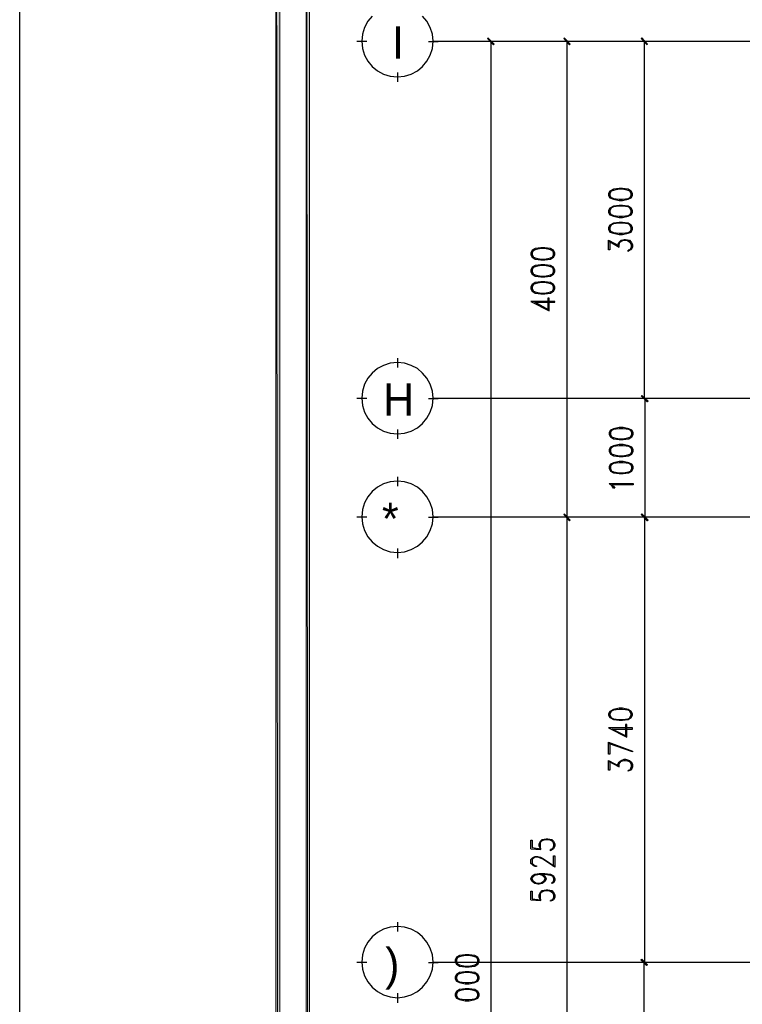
# Model space of a CAD drawing. Header units: millimetres. Extents: x 0 to 420, y 0 to 297.
# Tile 3 of 95: x 0 to 49, y 165 to 231. Entities that reach past the tile are written whole.
import ezdxf

# ---------------------------------------------------------------- set-up
doc = ezdxf.new("R2010")
doc.units = ezdxf.units.MM
for name, color, linetype in [('FILL_000000', 7, 'Continuous'), ('LINE_000000', 7, 'Continuous'), ('TEXT', 7, 'Continuous')]:
    doc.layers.add(name, color=color, linetype=linetype)

msp = doc.modelspace()

# ---------------------------------------------------------------- hatches: boundary and pattern name
at = {"layer": 'FILL_000000'}
h = msp.add_hatch(color=7, dxfattribs=at)
h.dxf.hatch_style = 1
h.paths.add_polyline_path([(17.653, 288.84), (17.399, 289.052), (17.653, 8.086), (17.653, 288.84)])
h = msp.add_hatch(color=7, dxfattribs=at)
h.dxf.hatch_style = 1
h.paths.add_polyline_path([(17.399, 289.052), (17.653, 8.086), (17.399, 7.874), (17.399, 289.052)])
h = msp.add_hatch(color=7, dxfattribs=at)
h.dxf.hatch_style = 1
h.paths.add_polyline_path([(19.643, 286.808), (19.431, 287.062), (19.643, 10.118), (19.643, 286.808)])
h = msp.add_hatch(color=7, dxfattribs=at)
h.dxf.hatch_style = 1
h.paths.add_polyline_path([(19.431, 287.062), (19.643, 10.118), (19.431, 9.864), (19.431, 287.062)])
h = msp.add_hatch(color=7, dxfattribs=at)
h.dxf.hatch_style = 1
h.paths.add_polyline_path([(32.046, 229.235), (31.581, 229.616), (31.623, 229.658), (32.046, 229.235)])
h = msp.add_hatch(color=7, dxfattribs=at)
h.dxf.hatch_style = 1
h.paths.add_polyline_path([(32.004, 229.193), (32.046, 229.235), (31.581, 229.616), (32.004, 229.193)])
h = msp.add_hatch(color=7, dxfattribs=at)
h.dxf.hatch_style = 1
h.paths.add_polyline_path([(37.126, 229.235), (36.703, 229.616), (36.745, 229.658), (37.126, 229.235)])
h = msp.add_hatch(color=7, dxfattribs=at)
h.dxf.hatch_style = 1
h.paths.add_polyline_path([(37.084, 229.193), (37.126, 229.235), (36.703, 229.616), (37.084, 229.193)])
h = msp.add_hatch(color=7, dxfattribs=at)
h.dxf.hatch_style = 1
h.paths.add_polyline_path([(42.333, 229.235), (41.91, 229.616), (41.952, 229.658), (42.333, 229.235)])
h = msp.add_hatch(color=7, dxfattribs=at)
h.dxf.hatch_style = 1
h.paths.add_polyline_path([(42.291, 229.193), (42.333, 229.235), (41.91, 229.616), (42.291, 229.193)])
h = msp.add_hatch(color=7, dxfattribs=at)
h.dxf.hatch_style = 1
h.paths.add_polyline_path([(42.376, 205.274), (41.91, 205.613), (41.952, 205.655), (42.376, 205.274)])
h = msp.add_hatch(color=7, dxfattribs=at)
h.dxf.hatch_style = 1
h.paths.add_polyline_path([(41.952, 205.655), (41.91, 205.613), (42.333, 205.274), (41.952, 205.655)])
h = msp.add_hatch(color=7, dxfattribs=at)
h.dxf.hatch_style = 1
h.paths.add_polyline_path([(42.333, 205.232), (42.376, 205.274), (41.91, 205.613), (42.333, 205.232)])
h = msp.add_hatch(color=7, dxfattribs=at)
h.dxf.hatch_style = 1
h.paths.add_polyline_path([(41.91, 205.613), (42.333, 205.274), (42.291, 205.232), (41.91, 205.613)])
h = msp.add_hatch(color=7, dxfattribs=at)
h.dxf.hatch_style = 1
h.paths.add_polyline_path([(36.745, 197.697), (36.703, 197.654), (37.126, 197.273), (36.745, 197.697)])
h = msp.add_hatch(color=7, dxfattribs=at)
h.dxf.hatch_style = 1
h.paths.add_polyline_path([(37.126, 197.273), (36.703, 197.654), (36.745, 197.697), (37.126, 197.273)])
h = msp.add_hatch(color=7, dxfattribs=at)
h.dxf.hatch_style = 1
h.paths.add_polyline_path([(36.703, 197.654), (37.126, 197.273), (37.084, 197.231), (36.703, 197.654)])
h = msp.add_hatch(color=7, dxfattribs=at)
h.dxf.hatch_style = 1
h.paths.add_polyline_path([(37.084, 197.231), (37.126, 197.273), (36.703, 197.654), (37.084, 197.231)])
h = msp.add_hatch(color=7, dxfattribs=at)
h.dxf.hatch_style = 1
h.paths.add_polyline_path([(41.952, 197.697), (41.91, 197.654), (42.376, 197.273), (41.952, 197.697)])
h = msp.add_hatch(color=7, dxfattribs=at)
h.dxf.hatch_style = 1
h.paths.add_polyline_path([(42.333, 197.273), (41.91, 197.654), (41.952, 197.697), (42.333, 197.273)])
h = msp.add_hatch(color=7, dxfattribs=at)
h.dxf.hatch_style = 1
h.paths.add_polyline_path([(41.91, 197.654), (42.376, 197.273), (42.333, 197.231), (41.91, 197.654)])
h = msp.add_hatch(color=7, dxfattribs=at)
h.dxf.hatch_style = 1
h.paths.add_polyline_path([(42.291, 197.231), (42.333, 197.273), (41.91, 197.654), (42.291, 197.231)])
h = msp.add_hatch(color=7, dxfattribs=at)
h.dxf.hatch_style = 1
h.paths.add_polyline_path([(42.291, 167.428), (41.868, 167.767), (41.91, 167.809), (42.291, 167.428)])
h = msp.add_hatch(color=7, dxfattribs=at)
h.dxf.hatch_style = 1
h.paths.add_polyline_path([(42.249, 167.386), (42.291, 167.428), (41.868, 167.767), (42.249, 167.386)])
h = msp.add_hatch(color=7, dxfattribs=at)
h.dxf.hatch_style = 1
h.paths.add_polyline_path([(41.952, 167.809), (41.91, 167.767), (42.333, 167.428), (41.952, 167.809)])
h = msp.add_hatch(color=7, dxfattribs=at)
h.dxf.hatch_style = 1
h.paths.add_polyline_path([(41.91, 167.767), (42.333, 167.428), (42.291, 167.386), (41.91, 167.767)])

# ---------------------------------------------------------------- linework, layer by layer
at = {"layer": 'LINE_000000', "lineweight": 25}
for p, q in [((23.495, 229.404), (22.818, 229.404)), ((27.644, 229.404), (28.279, 229.404)), ((129.54, 229.404), (27.94, 229.404)), ((35.518, 229.404), (31.2, 229.404)), ((31.835, 101.6), (31.835, 229.404)), ((40.725, 229.404), (36.322, 229.404)), ((36.915, 229.404), (36.915, 197.485)), ((48.048, 229.404), (41.529, 229.404)), ((42.122, 205.444), (42.122, 229.404)), ((25.569, 226.695), (25.569, 227.33)), ((39.709, 216.027), (40.428, 215.604)), ((41.233, 215.561), (41.106, 215.392)), ((25.569, 207.518), (25.569, 208.153)), ((23.495, 205.444), (22.818, 205.444)), ((27.644, 205.444), (28.279, 205.444)), ((120.862, 205.444), (27.94, 205.444)), ((48.048, 205.444), (41.529, 205.444)), ((48.048, 205.444), (41.571, 205.444)), ((42.164, 197.485), (42.164, 205.444)), ((25.569, 202.734), (25.569, 203.369)), ((25.569, 199.559), (25.569, 200.194)), ((23.495, 197.485), (22.818, 197.485)), ((27.644, 197.485), (28.279, 197.485)), ((125.857, 197.485), (27.94, 197.485)), ((40.725, 197.485), (36.322, 197.485)), ((40.725, 197.485), (36.322, 197.485)), ((36.915, 197.485), (36.915, 150.114)), ((48.048, 197.485), (41.529, 197.485)), ((48.048, 197.485), (41.571, 197.485)), ((42.122, 197.485), (42.122, 167.598)), ((25.569, 194.733), (25.569, 195.368)), ((39.709, 181.102), (40.428, 180.721)), ((41.233, 180.636), (41.106, 180.467)), ((34.502, 175.218), (35.179, 175.175)), ((36.026, 175.345), (35.899, 175.175)), ((36.026, 171.916), (35.899, 171.746)), ((34.502, 171.789), (35.179, 171.746)), ((25.569, 169.672), (25.569, 170.307)), ((23.495, 167.598), (22.818, 167.598)), ((27.644, 167.598), (28.279, 167.598)), ((120.481, 167.598), (27.94, 167.598)), ((47.244, 167.598), (41.487, 167.598)), ((48.048, 167.598), (41.529, 167.598)), ((42.079, 167.598), (42.079, 156.972)), ((25.569, 164.888), (25.569, 165.523))]:
    msp.add_line(p, q, dxfattribs=at)
for points in [[(0.212, 0), (0.212, 296.926), (420.158, 296.926), (420.158, 0), (0.212, 0)], [(39.709, 219.075), (39.793, 218.906), (40.047, 218.821), (40.428, 218.736), (40.64, 218.736), (41.021, 218.821), (41.233, 218.906), (41.317, 219.075), (41.317, 219.202), (41.233, 219.371), (41.021, 219.498), (40.64, 219.541), (40.428, 219.541), (40.047, 219.498), (39.793, 219.371), (39.709, 219.202), (39.709, 219.075)], [(39.709, 217.932), (39.793, 217.763), (40.047, 217.678), (40.428, 217.593), (40.64, 217.593), (41.021, 217.678), (41.233, 217.763), (41.317, 217.932), (41.317, 218.059), (41.233, 218.228), (41.021, 218.355), (40.64, 218.398), (40.428, 218.398), (40.047, 218.355), (39.793, 218.228), (39.709, 218.059), (39.709, 217.932)], [(39.709, 216.789), (39.793, 216.62), (40.047, 216.535), (40.428, 216.45), (40.64, 216.45), (41.021, 216.535), (41.233, 216.62), (41.317, 216.789), (41.317, 216.916), (41.233, 217.085), (41.021, 217.212), (40.64, 217.255), (40.428, 217.255), (40.047, 217.212), (39.793, 217.085), (39.709, 216.916), (39.709, 216.789)], [(34.502, 215.096), (34.586, 214.926), (34.798, 214.799), (35.179, 214.757), (35.433, 214.757), (35.814, 214.799), (36.026, 214.926), (36.11, 215.096), (36.11, 215.223), (36.026, 215.392), (35.814, 215.519), (35.433, 215.561), (35.179, 215.561), (34.798, 215.519), (34.586, 215.392), (34.502, 215.223), (34.502, 215.096)], [(34.502, 213.953), (34.586, 213.783), (34.798, 213.656), (35.179, 213.614), (35.433, 213.614), (35.814, 213.656), (36.026, 213.783), (36.11, 213.953), (36.11, 214.08), (36.026, 214.249), (35.814, 214.376), (35.433, 214.418), (35.179, 214.418), (34.798, 214.376), (34.586, 214.249), (34.502, 214.08), (34.502, 213.953)], [(34.502, 212.81), (34.586, 212.64), (34.798, 212.513), (35.179, 212.471), (35.433, 212.471), (35.814, 212.513), (36.026, 212.64), (36.11, 212.81), (36.11, 212.937), (36.026, 213.106), (35.814, 213.233), (35.433, 213.275), (35.179, 213.275), (34.798, 213.233), (34.586, 213.106), (34.502, 212.937), (34.502, 212.81)], [(27.94, 205.465), (27.891, 205.947), (27.752, 206.396), (27.532, 206.802), (27.239, 207.156), (26.885, 207.448), (26.479, 207.669), (26.03, 207.808), (25.548, 207.857), (25.066, 207.808), (24.617, 207.669), (24.211, 207.448), (23.857, 207.156), (23.565, 206.802), (23.344, 206.396), (23.205, 205.947), (23.156, 205.465), (23.205, 204.983), (23.344, 204.534), (23.565, 204.128), (23.857, 203.774), (24.211, 203.481), (24.617, 203.261), (25.066, 203.122), (25.548, 203.073), (26.03, 203.122), (26.479, 203.261), (26.885, 203.481), (27.239, 203.774), (27.532, 204.128), (27.752, 204.534), (27.891, 204.983), (27.94, 205.465)], [(39.751, 203.031), (39.836, 202.861), (40.047, 202.734), (40.428, 202.692), (40.682, 202.692), (41.063, 202.734), (41.275, 202.861), (41.36, 203.031), (41.36, 203.158), (41.275, 203.327), (41.063, 203.412), (40.682, 203.496), (40.428, 203.496), (40.047, 203.412), (39.836, 203.327), (39.751, 203.158), (39.751, 203.031)], [(39.751, 201.888), (39.836, 201.718), (40.047, 201.591), (40.428, 201.549), (40.682, 201.549), (41.063, 201.591), (41.275, 201.718), (41.36, 201.888), (41.36, 202.015), (41.275, 202.184), (41.063, 202.269), (40.682, 202.353), (40.428, 202.353), (40.047, 202.269), (39.836, 202.184), (39.751, 202.015), (39.751, 201.888)], [(39.751, 200.745), (39.836, 200.575), (40.047, 200.448), (40.428, 200.406), (40.682, 200.406), (41.063, 200.448), (41.275, 200.575), (41.36, 200.745), (41.36, 200.872), (41.275, 201.041), (41.063, 201.126), (40.682, 201.21), (40.428, 201.21), (40.047, 201.126), (39.836, 201.041), (39.751, 200.872), (39.751, 200.745)], [(27.94, 197.506), (27.891, 197.988), (27.752, 198.437), (27.532, 198.843), (27.239, 199.197), (26.885, 199.49), (26.479, 199.71), (26.03, 199.849), (25.548, 199.898), (25.066, 199.849), (24.617, 199.71), (24.211, 199.49), (23.857, 199.197), (23.565, 198.843), (23.344, 198.437), (23.205, 197.988), (23.156, 197.506), (23.205, 197.024), (23.344, 196.575), (23.565, 196.169), (23.857, 195.815), (24.211, 195.523), (24.617, 195.302), (25.066, 195.163), (25.548, 195.114), (26.03, 195.163), (26.479, 195.302), (26.885, 195.523), (27.239, 195.815), (27.532, 196.169), (27.752, 196.575), (27.891, 197.024), (27.94, 197.506)], [(41.36, 199.729), (41.36, 199.644), (39.92, 199.644), (40.047, 199.559), (40.132, 199.432), (40.047, 199.432), (39.963, 199.559), (39.751, 199.729), (41.36, 199.729)], [(39.709, 184.192), (39.793, 184.023), (40.047, 183.896), (40.428, 183.854), (40.64, 183.854), (41.021, 183.896), (41.233, 184.023), (41.317, 184.192), (41.317, 184.277), (41.233, 184.446), (41.021, 184.573), (40.64, 184.658), (40.428, 184.658), (40.047, 184.573), (39.793, 184.446), (39.709, 184.277), (39.709, 184.192)], [(27.94, 167.619), (27.891, 168.101), (27.752, 168.55), (27.532, 168.956), (27.239, 169.31), (26.885, 169.602), (26.479, 169.823), (26.03, 169.962), (25.548, 170.011), (25.066, 169.962), (24.617, 169.823), (24.211, 169.602), (23.857, 169.31), (23.565, 168.956), (23.344, 168.55), (23.205, 168.101), (23.156, 167.619), (23.205, 167.137), (23.344, 166.688), (23.565, 166.282), (23.857, 165.928), (24.211, 165.635), (24.617, 165.415), (25.066, 165.276), (25.548, 165.227), (26.03, 165.276), (26.479, 165.415), (26.885, 165.635), (27.239, 165.928), (27.532, 166.282), (27.752, 166.688), (27.891, 167.137), (27.94, 167.619)], [(29.422, 167.64), (29.506, 167.471), (29.718, 167.344), (30.099, 167.301), (30.353, 167.301), (30.734, 167.344), (30.946, 167.471), (31.03, 167.64), (31.03, 167.767), (30.946, 167.936), (30.734, 168.063), (30.353, 168.106), (30.099, 168.106), (29.718, 168.063), (29.506, 167.936), (29.422, 167.767), (29.422, 167.64)], [(29.422, 166.497), (29.506, 166.328), (29.718, 166.243), (30.099, 166.158), (30.353, 166.158), (30.734, 166.243), (30.946, 166.328), (31.03, 166.497), (31.03, 166.624), (30.946, 166.793), (30.734, 166.92), (30.353, 166.963), (30.099, 166.963), (29.718, 166.92), (29.506, 166.793), (29.422, 166.624), (29.422, 166.497)], [(29.422, 165.354), (29.506, 165.185), (29.718, 165.1), (30.099, 165.015), (30.353, 165.015), (30.734, 165.1), (30.946, 165.185), (31.03, 165.354), (31.03, 165.481), (30.946, 165.65), (30.734, 165.777), (30.353, 165.82), (30.099, 165.82), (29.718, 165.777), (29.506, 165.65), (29.422, 165.481), (29.422, 165.354)]]:
    msp.add_lwpolyline(points, close=True, dxfattribs=at)
at = {"layer": 'LINE_000000', "lineweight": 0}
for points in [[(17.653, 288.84), (17.399, 289.052), (17.653, 8.086), (17.653, 288.84)], [(17.399, 289.052), (17.653, 8.086), (17.399, 7.874), (17.399, 289.052)], [(19.643, 286.808), (19.431, 287.062), (19.643, 10.118), (19.643, 286.808)], [(19.431, 287.062), (19.643, 10.118), (19.431, 9.864), (19.431, 287.062)], [(32.046, 229.235), (31.581, 229.616), (31.623, 229.658), (32.046, 229.235)], [(32.004, 229.193), (32.046, 229.235), (31.581, 229.616), (32.004, 229.193)], [(37.126, 229.235), (36.703, 229.616), (36.745, 229.658), (37.126, 229.235)], [(37.084, 229.193), (37.126, 229.235), (36.703, 229.616), (37.084, 229.193)], [(42.333, 229.235), (41.91, 229.616), (41.952, 229.658), (42.333, 229.235)], [(42.291, 229.193), (42.333, 229.235), (41.91, 229.616), (42.291, 229.193)], [(42.376, 205.274), (41.91, 205.613), (41.952, 205.655), (42.376, 205.274)], [(41.952, 205.655), (41.91, 205.613), (42.333, 205.274), (41.952, 205.655)], [(42.333, 205.232), (42.376, 205.274), (41.91, 205.613), (42.333, 205.232)], [(41.91, 205.613), (42.333, 205.274), (42.291, 205.232), (41.91, 205.613)], [(36.745, 197.697), (36.703, 197.654), (37.126, 197.273), (36.745, 197.697)], [(37.126, 197.273), (36.703, 197.654), (36.745, 197.697), (37.126, 197.273)], [(36.703, 197.654), (37.126, 197.273), (37.084, 197.231), (36.703, 197.654)], [(37.084, 197.231), (37.126, 197.273), (36.703, 197.654), (37.084, 197.231)], [(41.952, 197.697), (41.91, 197.654), (42.376, 197.273), (41.952, 197.697)], [(42.333, 197.273), (41.91, 197.654), (41.952, 197.697), (42.333, 197.273)], [(41.91, 197.654), (42.376, 197.273), (42.333, 197.231), (41.91, 197.654)], [(42.291, 197.231), (42.333, 197.273), (41.91, 197.654), (42.291, 197.231)], [(42.291, 167.428), (41.868, 167.767), (41.91, 167.809), (42.291, 167.428)], [(42.249, 167.386), (42.291, 167.428), (41.868, 167.767), (42.249, 167.386)], [(41.952, 167.809), (41.91, 167.767), (42.333, 167.428), (41.952, 167.809)], [(41.91, 167.767), (42.333, 167.428), (42.291, 167.386), (41.91, 167.767)]]:
    msp.add_lwpolyline(points, close=True, dxfattribs=at)
at = {"layer": 'LINE_000000', "lineweight": 25}
for points in [[(23.857, 231.117), (23.565, 230.763), (23.344, 230.357), (23.205, 229.908), (23.156, 229.425), (23.205, 228.943), (23.344, 228.494), (23.565, 228.088), (23.857, 227.734), (24.211, 227.442), (24.617, 227.222), (25.066, 227.082), (25.548, 227.034), (26.03, 227.082), (26.479, 227.222), (26.885, 227.442), (27.239, 227.734), (27.532, 228.088), (27.752, 228.494), (27.891, 228.943), (27.94, 229.425), (27.94, 229.425), (27.891, 229.908), (27.752, 230.357), (27.532, 230.763), (27.239, 231.117)], [(41.233, 219.329), (41.021, 219.414), (40.64, 219.498), (40.428, 219.498), (40.047, 219.414), (39.793, 219.329)], [(39.878, 219.371), (39.793, 219.202), (39.793, 219.075), (39.878, 218.906)], [(39.793, 218.99), (40.047, 218.863), (40.428, 218.821), (40.64, 218.821), (41.021, 218.863), (41.233, 218.99)], [(41.148, 218.906), (41.233, 219.075), (41.233, 219.202), (41.148, 219.371)], [(41.233, 218.186), (41.021, 218.313), (40.64, 218.355), (40.428, 218.355), (40.047, 218.313), (39.793, 218.186)], [(39.878, 218.228), (39.793, 218.059), (39.793, 217.932), (39.878, 217.763)], [(41.148, 217.763), (41.233, 217.932), (41.233, 218.059), (41.148, 218.228)], [(39.793, 217.847), (40.047, 217.72), (40.428, 217.678), (40.64, 217.678), (41.021, 217.72), (41.233, 217.847)], [(41.233, 217.043), (41.021, 217.17), (40.64, 217.212), (40.428, 217.212), (40.047, 217.17), (39.793, 217.043)], [(39.878, 217.085), (39.793, 216.916), (39.793, 216.789), (39.878, 216.62)], [(41.148, 216.62), (41.233, 216.789), (41.233, 216.916), (41.148, 217.085)], [(39.793, 216.704), (40.047, 216.577), (40.428, 216.535), (40.64, 216.535), (41.021, 216.577), (41.233, 216.704)], [(40.344, 215.688), (40.344, 215.773), (40.428, 215.942), (40.555, 216.069), (40.767, 216.112), (40.852, 216.112), (41.106, 216.069), (41.233, 215.942), (41.317, 215.773), (41.317, 215.604), (41.233, 215.434), (41.148, 215.392), (41.021, 215.307), (41.021, 215.392)], [(36.026, 215.307), (35.814, 215.434), (35.433, 215.519), (35.179, 215.519), (34.798, 215.434), (34.586, 215.307)], [(39.793, 216.027), (39.793, 215.434), (39.709, 215.434), (39.709, 216.069), (40.428, 215.688)], [(40.428, 215.604), (40.428, 215.773), (40.471, 215.942), (40.725, 216.069)], [(40.428, 215.858), (40.555, 216.027), (40.767, 216.069), (40.852, 216.069), (41.106, 216.027), (41.233, 215.858)], [(40.936, 216.069), (41.148, 215.942), (41.233, 215.773), (41.233, 215.604), (41.148, 215.434), (41.021, 215.392)], [(34.671, 215.392), (34.586, 215.223), (34.586, 215.096), (34.671, 214.926)], [(34.586, 214.969), (34.798, 214.884), (35.179, 214.799), (35.433, 214.799), (35.814, 214.884), (36.026, 214.969)], [(35.941, 214.926), (36.026, 215.096), (36.026, 215.223), (35.941, 215.392)], [(36.026, 214.207), (35.814, 214.291), (35.433, 214.376), (35.179, 214.376), (34.798, 214.291), (34.586, 214.207)], [(34.671, 214.249), (34.586, 214.08), (34.586, 213.953), (34.671, 213.783)], [(35.941, 213.783), (36.026, 213.953), (36.026, 214.08), (35.941, 214.249)], [(34.586, 213.826), (34.798, 213.741), (35.179, 213.656), (35.433, 213.656), (35.814, 213.741), (36.026, 213.826)], [(36.026, 213.064), (35.814, 213.148), (35.433, 213.233), (35.179, 213.233), (34.798, 213.148), (34.586, 213.064)], [(34.671, 213.106), (34.586, 212.937), (34.586, 212.81), (34.671, 212.64)], [(35.941, 212.64), (36.026, 212.81), (36.026, 212.937), (35.941, 213.106)], [(35.729, 211.37), (34.756, 211.921), (36.11, 211.921), (36.11, 211.963), (34.502, 211.963), (35.729, 211.328), (35.729, 212.175), (35.645, 212.175), (35.645, 211.37)], [(34.586, 212.683), (34.798, 212.598), (35.179, 212.513), (35.433, 212.513), (35.814, 212.598), (36.026, 212.683)], [(41.275, 203.242), (41.063, 203.369), (40.682, 203.412), (40.428, 203.412), (40.047, 203.369), (39.836, 203.242)], [(39.92, 203.327), (39.836, 203.158), (39.836, 203.031), (39.92, 202.861)], [(39.836, 202.904), (40.047, 202.819), (40.428, 202.734), (40.682, 202.734), (41.063, 202.819), (41.275, 202.904)], [(41.19, 202.861), (41.275, 203.031), (41.275, 203.158), (41.19, 203.327)], [(41.275, 202.099), (41.063, 202.226), (40.682, 202.269), (40.428, 202.269), (40.047, 202.226), (39.836, 202.099)], [(39.92, 202.184), (39.836, 202.015), (39.836, 201.888), (39.92, 201.718)], [(39.836, 201.761), (40.047, 201.676), (40.428, 201.591), (40.682, 201.591), (41.063, 201.676), (41.275, 201.761)], [(41.19, 201.718), (41.275, 201.888), (41.275, 202.015), (41.19, 202.184)], [(41.275, 200.956), (41.063, 201.083), (40.682, 201.126), (40.428, 201.126), (40.047, 201.083), (39.836, 200.956)], [(39.92, 201.041), (39.836, 200.872), (39.836, 200.745), (39.92, 200.575)], [(41.19, 200.575), (41.275, 200.745), (41.275, 200.872), (41.19, 201.041)], [(39.836, 200.618), (40.047, 200.533), (40.428, 200.448), (40.682, 200.448), (41.063, 200.533), (41.275, 200.618)], [(41.233, 184.404), (41.021, 184.531), (40.64, 184.573), (40.428, 184.573), (40.047, 184.531), (39.793, 184.404)], [(39.878, 184.446), (39.793, 184.277), (39.793, 184.192), (39.878, 184.023)], [(41.148, 184.023), (41.233, 184.192), (41.233, 184.277), (41.148, 184.446)], [(39.793, 184.065), (40.047, 183.938), (40.428, 183.896), (40.64, 183.896), (41.021, 183.938), (41.233, 184.065)], [(40.936, 182.753), (39.963, 183.261), (41.317, 183.261), (41.317, 183.346), (39.709, 183.346), (40.936, 182.711), (40.936, 183.557), (40.852, 183.557), (40.852, 182.753)], [(39.793, 182.287), (39.793, 181.568), (39.709, 181.568), (39.709, 182.372), (41.317, 181.779), (41.317, 181.737), (39.709, 182.287)], [(39.793, 181.102), (39.793, 180.509), (39.709, 180.509), (39.709, 181.144), (40.428, 180.763)], [(40.344, 180.763), (40.344, 180.89), (40.428, 181.06), (40.555, 181.144), (40.767, 181.229), (40.852, 181.229), (41.106, 181.144), (41.233, 181.06), (41.317, 180.89), (41.317, 180.721), (41.233, 180.509), (41.148, 180.467), (41.021, 180.425), (41.021, 180.467)], [(40.428, 180.721), (40.428, 180.89), (40.471, 181.06), (40.725, 181.144)], [(40.428, 180.933), (40.555, 181.102), (40.767, 181.144), (40.852, 181.144), (41.106, 181.102), (41.233, 180.933)], [(40.936, 181.144), (41.148, 181.06), (41.233, 180.89), (41.233, 180.721), (41.148, 180.509), (41.021, 180.467)], [(34.502, 175.218), (34.502, 175.81), (34.586, 175.81), (34.586, 175.302), (35.137, 175.218), (35.052, 175.387), (35.052, 175.556), (35.137, 175.726), (35.264, 175.853), (35.518, 175.895), (35.645, 175.895), (35.899, 175.853), (36.026, 175.726), (36.11, 175.556), (36.11, 175.387), (36.026, 175.218), (35.941, 175.175), (35.814, 175.091), (35.814, 175.175)], [(35.179, 175.175), (35.179, 175.218), (35.137, 175.345), (35.137, 175.556), (35.179, 175.726), (35.433, 175.853)], [(35.137, 175.641), (35.264, 175.81), (35.518, 175.853), (35.645, 175.853), (35.899, 175.81), (36.026, 175.641)], [(35.729, 175.853), (35.941, 175.726), (36.026, 175.556), (36.026, 175.387), (35.941, 175.218), (35.814, 175.175)], [(36.026, 174.032), (36.026, 174.752), (36.11, 174.752), (36.11, 173.99), (35.348, 174.498), (35.137, 174.583), (34.967, 174.667), (34.798, 174.667), (34.671, 174.583), (34.586, 174.498), (34.586, 174.244), (34.671, 174.159), (34.798, 174.075), (34.883, 174.075), (34.883, 174.032), (34.798, 174.032), (34.671, 174.075), (34.586, 174.159), (34.502, 174.244), (34.502, 174.498), (34.586, 174.583), (34.671, 174.667), (34.798, 174.71), (34.967, 174.71), (35.137, 174.667), (35.348, 174.54), (36.11, 174.032)], [(35.264, 173.524), (35.433, 173.397), (35.518, 173.228), (35.518, 173.186), (35.433, 173.016), (35.264, 172.889), (35.052, 172.847), (34.967, 172.847), (34.756, 172.889), (34.586, 173.016), (34.502, 173.186), (34.502, 173.228), (34.586, 173.397), (34.756, 173.524), (35.052, 173.567), (35.433, 173.567), (35.814, 173.524), (36.026, 173.397), (36.11, 173.228), (36.11, 173.101), (36.026, 172.932), (35.899, 172.889), (35.899, 172.932), (36.026, 173.016)], [(34.883, 172.889), (34.671, 173.016), (34.586, 173.186), (34.586, 173.228), (34.671, 173.397), (34.883, 173.524)], [(34.586, 173.27), (34.756, 173.44), (35.052, 173.524), (35.433, 173.524), (35.814, 173.44), (36.026, 173.355)], [(35.052, 173.524), (35.264, 173.44), (35.433, 173.27)], [(35.137, 173.524), (35.348, 173.397), (35.433, 173.228), (35.433, 173.186), (35.348, 173.016), (35.137, 172.889)], [(35.941, 173.397), (36.026, 173.228), (36.026, 173.101), (35.941, 172.932)], [(35.433, 173.101), (35.264, 172.932), (35.052, 172.889), (34.967, 172.889), (34.756, 172.932), (34.586, 173.101)], [(34.502, 171.789), (34.502, 172.381), (34.586, 172.381), (34.586, 171.873), (35.137, 171.789), (35.052, 171.958), (35.052, 172.127), (35.137, 172.297), (35.264, 172.424), (35.518, 172.466), (35.645, 172.466), (35.899, 172.424), (36.026, 172.297), (36.11, 172.127), (36.11, 171.958), (36.026, 171.789), (35.941, 171.746), (35.814, 171.704), (35.814, 171.746)], [(35.179, 171.746), (35.179, 171.789), (35.137, 171.916), (35.137, 172.127), (35.179, 172.297), (35.433, 172.424)], [(35.137, 172.212), (35.264, 172.381), (35.518, 172.424), (35.645, 172.424), (35.899, 172.381), (36.026, 172.212)], [(35.729, 172.424), (35.941, 172.297), (36.026, 172.127), (36.026, 171.958), (35.941, 171.789), (35.814, 171.746)], [(30.946, 167.894), (30.734, 167.979), (30.353, 168.063), (30.099, 168.063), (29.718, 167.979), (29.506, 167.894)], [(29.591, 167.936), (29.506, 167.767), (29.506, 167.64), (29.591, 167.471)], [(30.861, 167.471), (30.946, 167.64), (30.946, 167.767), (30.861, 167.936)], [(29.506, 167.555), (29.718, 167.428), (30.099, 167.344), (30.353, 167.344), (30.734, 167.428), (30.946, 167.555)], [(30.946, 166.751), (30.734, 166.836), (30.353, 166.92), (30.099, 166.92), (29.718, 166.836), (29.506, 166.751)], [(29.591, 166.793), (29.506, 166.624), (29.506, 166.497), (29.591, 166.328)], [(30.861, 166.328), (30.946, 166.497), (30.946, 166.624), (30.861, 166.793)], [(29.506, 166.412), (29.718, 166.285), (30.099, 166.243), (30.353, 166.243), (30.734, 166.285), (30.946, 166.412)], [(30.946, 165.608), (30.734, 165.693), (30.353, 165.777), (30.099, 165.777), (29.718, 165.693), (29.506, 165.608)], [(29.591, 165.65), (29.506, 165.481), (29.506, 165.354), (29.591, 165.185)], [(29.506, 165.269), (29.718, 165.142), (30.099, 165.1), (30.353, 165.1), (30.734, 165.142), (30.946, 165.269)], [(30.861, 165.185), (30.946, 165.354), (30.946, 165.481), (30.861, 165.65)]]:
    msp.add_lwpolyline(points, dxfattribs=at)

# ---------------------------------------------------------------- texts
at = {"layer": 'TEXT'}
for s, p in [('I', (25.188, 228.261)), ('H', (24.596, 204.301)), ('*', (24.511, 196.3)), (')', (24.723, 166.412))]:
    msp.add_text(s, height=2.156, dxfattribs=at).set_placement(p)

doc.saveas('drawing.dxf')
